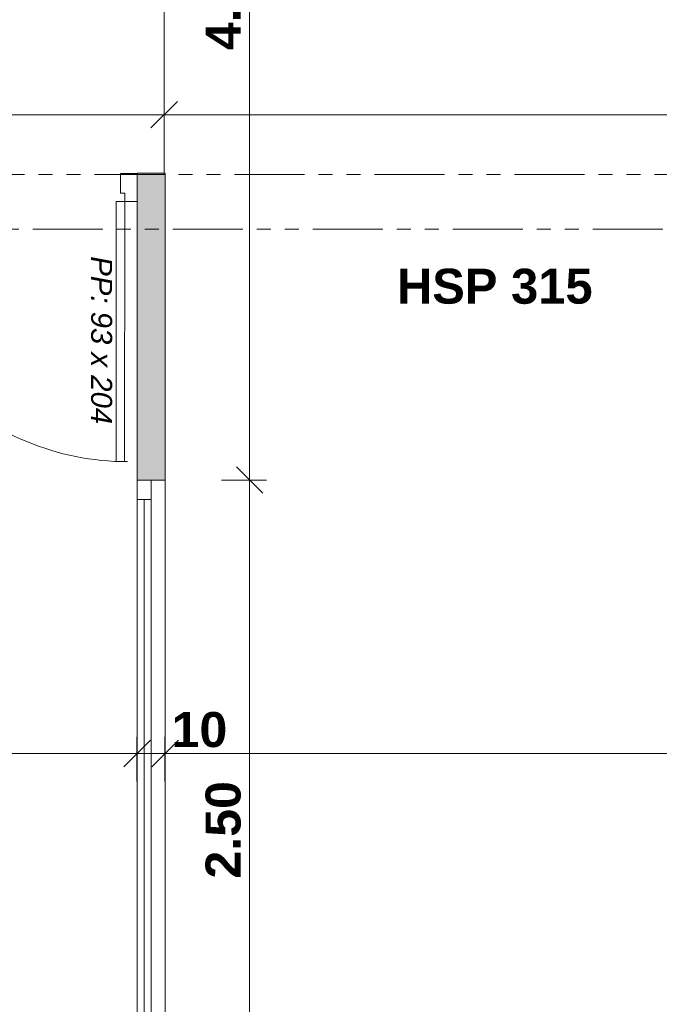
# Model space of a CAD drawing. Extents: x -45086 to 279774, y -60645 to -24658.
# Tile 20 of 35: x -22363 to -20079, y -36454 to -32935. Entities that reach past the tile are written whole.
import ezdxf

# ---------------------------------------------------------------- set-up
doc = ezdxf.new("R2010")
doc.units = 0
doc.header["$LTSCALE"] = 0.1
doc.header["$MEASUREMENT"] = 0
doc.linetypes.add('FANTOMEx2', pattern=[5, 2.5, -0.5, 0.5, -0.5, 0.5, -0.5])
doc.layers.get('0').update_dxf_attribs({"lineweight": 9})
doc.layers.get('Defpoints').update_dxf_attribs({"lineweight": 9})
for name, color, linetype, lineweight in [('Cloisons', 7, 'Continuous', 9), ('Cotat_ 1_50', 7, 'Continuous', 9), ('Faux plafonds', 7, 'Continuous', 9), ('Murs Périphériques', 7, 'Continuous', 9), ('Poutres', 7, 'Continuous', 9), ('Sols Inter', 7, 'Continuous', 9)]:
    doc.layers.add(name, color=color, linetype=linetype, lineweight=lineweight)
doc.styles.add('STYLE_GENERE_2', font='swisscb.ttf', dxfattribs={"width": 1.25})
doc.styles.add('STYLE_GENERE_4', font='ariali.ttf')
doc.styles.add('STYLE_GENERE_6', font='arialbd.ttf')
doc.dimstyles.new('COTE CM', dxfattribs={"dimtxt": 125, "dimasz": 95, "dimexe": 60, "dimexo": 60, "dimgap": 30, "dimtad": 1, "dimdec": 0, "dimlfac": 0.1, "dimzin": 0, "dimdsep": 46, "dimtxsty": 'STYLE_GENERE_2', "dimblk": 'OBLIQUE', "dimcen": 0.09, "dimclrd": 256, "dimclre": 59, "dimclrt": 256, "dimadec": 0, "dimazin": 0, "dimtfac": 1, "dimtdec": 0, "dimtmove": 1, "dimatfit": 3, "dimfxl": 100, "dimfxlon": 1, "dimtolj": 1, "dimtzin": 0, "dimlwd": -1, "dimarcsym": 0})
doc.dimstyles.new('COTE METRES', dxfattribs={"dimtxt": 125, "dimasz": 95, "dimexe": 60, "dimexo": 60, "dimgap": 30, "dimtad": 1, "dimlfac": 0.001, "dimzin": 0, "dimdsep": 46, "dimtxsty": 'STYLE_GENERE_2', "dimblk": 'OBLIQUE', "dimcen": 0.09, "dimclrd": 256, "dimclre": 256, "dimclrt": 256, "dimadec": 0, "dimazin": 0, "dimtfac": 1, "dimtmove": 1, "dimatfit": 3, "dimldrblk": 'OBLIQUE', "dimfxl": 100, "dimfxlon": 1, "dimtolj": 1, "dimtzin": 0, "dimlwd": -1, "dimlwe": -1, "dimarcsym": 0})

# ---------------------------------------------------------------- blocks, each defined once
blk = doc.blocks.new('_Oblique')
at = {"color": 0, "linetype": 'ByBlock', "lineweight": -2}
blk.add_line((-0.5, -0.5), (0.5, 0.5), dxfattribs=at)
blk = doc.blocks.new('*D280', base_point=(-22620.7, 257555.9))
at = {"layer": 'Cotat_ 1_50', "transparency": 16777216}
for p, q in [((-33096.7, -35000.6), (-33256.7, -35000.6)), ((-33196.7, -39448.5), (-33196.7, -35000.6)), ((-33096.7, -39448.5), (-33256.7, -39448.5))]:
    blk.add_line(p, q, dxfattribs=at)
at = {"layer": 'Defpoints', "color": 0, "transparency": 16777216}
for p in [(-33196.7, -35000.6), (-32530.7, -35000.6), (-13602.8, -39448.5)]:
    blk.add_point(p, dxfattribs=at)
at = {"layer": 'Cotat_ 1_50', "transparency": 16777216, "xscale": 95, "yscale": 95, "zscale": 95}
for p, rotation in [((-33196.7, -35000.6), 90), ((-33196.7, -39448.5), 270)]:
    blk.add_blockref('_Oblique', p, dxfattribs=dict(at, rotation=rotation))
at = {"layer": 'Cotat_ 1_50', "transparency": 16777216, "insert": (-33290.5, -37224.5), "char_height": 125, "attachment_point": 5, "rotation": 90, "style": 'STYLE_GENERE_2'}
blk.add_mtext('\\A1;4.45', dxfattribs=at)
blk = doc.blocks.new('*D286', base_point=(-22620.7, 257555.9))
at = {"layer": 'Cotat_ 1_50', "transparency": 16777216}
for p, q in [((-21442.3, -30429.6), (-21602.3, -30429.6)), ((-21542.3, -34580.3), (-21542.3, -30429.6)), ((-21642.3, -34580.3), (-21482.3, -34580.3))]:
    blk.add_line(p, q, dxfattribs=at)
at = {"layer": 'Defpoints', "color": 0, "transparency": 16777216}
for p in [(-21542.3, -30429.6), (-19455.2, -30429.6), (-21843.5, -34580.3)]:
    blk.add_point(p, dxfattribs=at)
at = {"layer": 'Cotat_ 1_50', "transparency": 16777216, "xscale": 95, "yscale": 95, "zscale": 95}
for p, rotation in [((-21542.3, -30429.6), 90), ((-21542.3, -34580.3), 270)]:
    blk.add_blockref('_Oblique', p, dxfattribs=dict(at, rotation=rotation))
at = {"layer": 'Cotat_ 1_50', "transparency": 16777216, "insert": (-21636.4, -32870.2), "char_height": 125, "attachment_point": 5, "rotation": 90, "style": 'STYLE_GENERE_2'}
blk.add_mtext('\\A1;4.15', dxfattribs=at)
blk = doc.blocks.new('*D288', base_point=(-22620.7, 257555.9))
at = {"layer": 'Cotat_ 1_50', "transparency": 16777216}
for p, q in [((-42385.9, -26696.5), (-42385.9, -26536.5)), ((-10001.2, -26696.5), (-10001.2, -26536.5)), ((-42385.9, -26596.5), (-10001.2, -26596.5))]:
    blk.add_line(p, q, dxfattribs=at)
at = {"layer": 'Defpoints', "color": 0, "transparency": 16777216}
for p in [(-10001.2, -26596.5), (-42385.9, -31309.9), (-10001.2, -34322.8)]:
    blk.add_point(p, dxfattribs=at)
at = {"layer": 'Cotat_ 1_50', "transparency": 16777216, "xscale": 95, "yscale": 95, "zscale": 95, "rotation": 180}
blk.add_blockref('_Oblique', (-42385.9, -26596.5), dxfattribs=at)
at = {"layer": 'Cotat_ 1_50', "transparency": 16777216, "xscale": 95, "yscale": 95, "zscale": 95}
blk.add_blockref('_Oblique', (-10001.2, -26596.5), dxfattribs=at)
at = {"layer": 'Cotat_ 1_50', "transparency": 16777216, "insert": (-26193.6, -26502.4), "char_height": 125, "attachment_point": 5, "style": 'STYLE_GENERE_2'}
blk.add_mtext('\\A1;32.39', dxfattribs=at)
blk = doc.blocks.new('*D379', base_point=(-22620.7, 257555.9))
at = {"layer": 'Cotat_ 1_50', "color": 59, "lineweight": -2, "transparency": 16777216}
for p, q in [((-23141.9, -35457.7), (-23141.9, -35617.7)), ((-21943.5, -35657.7), (-21943.5, -35497.7))]:
    blk.add_line(p, q, dxfattribs=at)
at = {"layer": 'Cotat_ 1_50', "transparency": 16777216}
blk.add_line((-23141.9, -35557.7), (-21943.5, -35557.7), dxfattribs=at)
at = {"layer": 'Defpoints', "color": 0, "transparency": 16777216}
for p in [(-23141.9, -33844.9), (-21943.5, -35557.7), (-21943.5, -36466.4)]:
    blk.add_point(p, dxfattribs=at)
at = {"layer": 'Cotat_ 1_50', "transparency": 16777216, "xscale": 95, "yscale": 95, "zscale": 95, "rotation": 180}
blk.add_blockref('_Oblique', (-23141.9, -35557.7), dxfattribs=at)
at = {"layer": 'Cotat_ 1_50', "transparency": 16777216, "xscale": 95, "yscale": 95, "zscale": 95}
blk.add_blockref('_Oblique', (-21943.5, -35557.7), dxfattribs=at)
at = {"layer": 'Cotat_ 1_50', "transparency": 16777216, "insert": (-22542.7, -35463.6), "char_height": 125, "attachment_point": 5, "style": 'STYLE_GENERE_2'}
blk.add_mtext('\\A1;120', dxfattribs=at)
blk = doc.blocks.new('*D454', base_point=(-22620.7, 257555.9))
at = {"layer": 'Cotat_ 1_50', "color": 59, "lineweight": -2, "transparency": 16777216}
for p, q in [((-21943.5, -35657.7), (-21943.5, -35497.7)), ((-21843.5, -35657.7), (-21843.5, -35497.7))]:
    blk.add_line(p, q, dxfattribs=at)
at = {"layer": 'Cotat_ 1_50', "transparency": 16777216}
blk.add_line((-21943.5, -35557.7), (-21843.5, -35557.7), dxfattribs=at)
at = {"layer": 'Defpoints', "color": 0, "transparency": 16777216}
for p in [(-21843.5, -35557.7), (-21943.5, -36061.6), (-21843.5, -36061.6)]:
    blk.add_point(p, dxfattribs=at)
at = {"layer": 'Cotat_ 1_50', "transparency": 16777216, "xscale": 95, "yscale": 95, "zscale": 95, "rotation": 180}
blk.add_blockref('_Oblique', (-21943.5, -35557.7), dxfattribs=at)
at = {"layer": 'Cotat_ 1_50', "transparency": 16777216, "xscale": 95, "yscale": 95, "zscale": 95}
blk.add_blockref('_Oblique', (-21843.5, -35557.7), dxfattribs=at)
at = {"layer": 'Cotat_ 1_50', "transparency": 16777216, "insert": (-21721.6, -35472.8), "char_height": 125, "attachment_point": 5, "style": 'STYLE_GENERE_2'}
blk.add_mtext('\\A1;10', dxfattribs=at)
blk = doc.blocks.new('*D492')
at = {"layer": 'Defpoints', "color": 0, "transparency": 16777216}
for p in [(-21847.3, -33274.8), (-21847.3, -33488.1), (-17066.4, -33488.1)]:
    blk.add_point(p, dxfattribs=at)
at = {"layer": 'Murs Périphériques', "transparency": 16777216}
for p, q in [((-21847.3, -33374.8), (-21847.3, -33214.8)), ((-17066.4, -33374.8), (-17066.4, -33214.8)), ((-17066.4, -33274.8), (-21847.3, -33274.8))]:
    blk.add_line(p, q, dxfattribs=at)
at = {"layer": 'Murs Périphériques', "transparency": 16777216, "xscale": 95, "yscale": 95, "zscale": 95, "rotation": 180}
blk.add_blockref('_Oblique', (-21847.3, -33274.8), dxfattribs=at)
at = {"layer": 'Murs Périphériques', "transparency": 16777216, "xscale": 95, "yscale": 95, "zscale": 95}
blk.add_blockref('_Oblique', (-17066.4, -33274.8), dxfattribs=at)
at = {"layer": 'Murs Périphériques', "transparency": 16777216, "insert": (-19456.8, -33180.9), "char_height": 125, "attachment_point": 5, "style": 'STYLE_GENERE_2'}
blk.add_mtext('\\A1;4.78', dxfattribs=at)
blk = doc.blocks.new('*D493')
at = {"layer": 'Defpoints', "color": 0, "transparency": 16777216}
for p in [(-26341.5, -32084), (-26341.5, -33274.8), (-21847.3, -33488.1)]:
    blk.add_point(p, dxfattribs=at)
at = {"layer": 'Murs Périphériques', "transparency": 16777216}
for p, q in [((-26341.5, -33174.8), (-26341.5, -33334.8)), ((-21847.3, -33374.8), (-21847.3, -33214.8)), ((-21847.3, -33274.8), (-26341.5, -33274.8))]:
    blk.add_line(p, q, dxfattribs=at)
at = {"layer": 'Murs Périphériques', "transparency": 16777216, "xscale": 95, "yscale": 95, "zscale": 95, "rotation": 180}
blk.add_blockref('_Oblique', (-26341.5, -33274.8), dxfattribs=at)
at = {"layer": 'Murs Périphériques', "transparency": 16777216, "xscale": 95, "yscale": 95, "zscale": 95}
blk.add_blockref('_Oblique', (-21847.3, -33274.8), dxfattribs=at)
at = {"layer": 'Murs Périphériques', "transparency": 16777216, "insert": (-24094.4, -33180.7), "char_height": 125, "attachment_point": 5, "style": 'STYLE_GENERE_2'}
blk.add_mtext('\\A1;4.49', dxfattribs=at)
blk = doc.blocks.new('*D498')
at = {"layer": 'Defpoints', "color": 0, "transparency": 16777216}
for p in [(-21843.5, -34580.3), (-21843.5, -37080.3), (-21542.3, -37080.3)]:
    blk.add_point(p, dxfattribs=at)
at = {"layer": 'Murs Périphériques', "transparency": 16777216}
for p, q in [((-21642.3, -34580.3), (-21482.3, -34580.3)), ((-21542.3, -34580.3), (-21542.3, -37080.3)), ((-21642.3, -37080.3), (-21482.3, -37080.3))]:
    blk.add_line(p, q, dxfattribs=at)
at = {"layer": 'Murs Périphériques', "transparency": 16777216, "xscale": 95, "yscale": 95, "zscale": 95}
for p, rotation in [((-21542.3, -34580.3), 90), ((-21542.3, -37080.3), 270)]:
    blk.add_blockref('_Oblique', p, dxfattribs=dict(at, rotation=rotation))
at = {"layer": 'Murs Périphériques', "transparency": 16777216, "insert": (-21636.4, -35830.3), "char_height": 125, "attachment_point": 5, "rotation": 90, "style": 'STYLE_GENERE_2'}
blk.add_mtext('\\A1;2.50', dxfattribs=at)

msp = doc.modelspace()

# ---------------------------------------------------------------- hatches: boundary and pattern name
at = {"layer": 'Cloisons', "linetype": 'Continuous', "lineweight": 60}
msp.add_hatch(color=256, dxfattribs=at).paths.add_polyline_path([(-21843.507, -34580.265), (-21843.507, -33484.264), (-21943.507, -33484.264), (-21943.507, -34580.265)], flags=0)

# ---------------------------------------------------------------- linework, layer by layer
at = {"layer": 'Cloisons'}
for p, q in [((-22003.473, -33484.669), (-22003.497, -33554.669)), ((-21943.473, -33484.689), (-22003.473, -33484.669)), ((-22003.497, -33554.669), (-21988.497, -33554.674)), ((-21988.497, -33554.674), (-21988.507, -33584.674)), ((-22018.819, -34514.664), (-22018.507, -33584.664)), ((-22018.507, -33584.664), (-21988.507, -33584.674)), ((-21988.507, -33584.674), (-21988.819, -34514.674)), ((-21988.507, -33584.674), (-21943.507, -33584.689)), ((-21988.819, -34514.674), (-22018.819, -34514.664)), ((-21843.507, -34580.265), (-21943.507, -34580.265)), ((-21893.507, -34580.265), (-21943.507, -34580.265)), ((-21943.507, -34580.265), (-21943.507, -34650.265)), ((-21893.507, -34650.265), (-21893.507, -34580.265)), ((-21843.507, -37080.265), (-21843.507, -34580.265)), ((-21943.507, -34650.265), (-21893.507, -34650.265)), ((-21943.507, -37010.265), (-21943.507, -34650.265)), ((-21918.507, -37010.265), (-21918.507, -34650.265)), ((-21893.507, -37010.265), (-21893.507, -34650.265))]:
    msp.add_line(p, q, dxfattribs=at)
at = {"layer": 'Cloisons', "linetype": 'Continuous'}
for p, q in [((-21843.507, -33484.264), (-21943.507, -33484.264)), ((-21843.507, -34580.265), (-21843.507, -33484.264)), ((-21943.507, -33584.689), (-21943.507, -34580.265))]:
    msp.add_line(p, q, dxfattribs=at)
at = {"layer": 'Cloisons', "color": 59, "linetype": 'Continuous', "lineweight": 20}
for p, q in [((-21943.504, -33574.689), (-21943.477, -33494.689)), ((-21943.477, -33494.689), (-21943.473, -33484.689)), ((-21943.507, -33584.689), (-21943.504, -33574.689)), ((-21843.507, -34580.265), (-21843.507, -37080.265))]:
    msp.add_line(p, q, dxfattribs=at)
at = {"layer": 'Cloisons'}
msp.add_arc((-21978.504, -33574.678), 940, 179.980764, 269.980764, dxfattribs=at)
at = {"layer": 'Cotat_ 1_50', "color": 59}
msp.add_line((-21843.507, -35657.65), (-21843.507, -35497.65), dxfattribs=at)
at = {"layer": 'Cotat_ 1_50'}
msp.add_line((-21843.507, -35557.65), (-17066.358, -35557.65), dxfattribs=at)
at = {"layer": 'Poutres', "linetype": 'FANTOMEx2', "ltscale": 1000}
for p, q in [((-15846.358, -33489.769), (-22903.475, -33488.185)), ((-17066.358, -33684.264), (-23211.925, -33684.264))]:
    msp.add_line(p, q, dxfattribs=at)
at = {"layer": 'Sols Inter', "color": 7}
msp.add_line((-21847.309, -33484.722), (-21847.309, -31983.687), dxfattribs=at)

# ---------------------------------------------------------------- block references
at = {"layer": 'Cotat_ 1_50', "xscale": 95, "yscale": 95, "zscale": 95, "rotation": 180}
msp.add_blockref('_Oblique', (-21843.507, -35557.65), dxfattribs=at)

# ---------------------------------------------------------------- texts
at = {"layer": 'Cloisons', "style": 'STYLE_GENERE_4'}
msp.add_text('PP: 93 x 204', height=75, rotation=269.980764, dxfattribs=at).set_placement((-22108.216, -33780.647))
at = {"layer": 'Faux plafonds', "color": 7, "insert": (-20666.924, -33888.648), "char_height": 125, "attachment_point": 5, "style": 'STYLE_GENERE_6'}
msp.add_mtext('{HSP 315}', dxfattribs=at)

# ---------------------------------------------------------------- dimensions: what is measured, and where the dimension line sits
at = {"layer": 'Cotat_ 1_50', "color": 7}
dim = msp.add_linear_dim(base=(-10001.246, -26596.489), p1=(-42385.876, -31309.917), p2=(-10001.246, -34322.823), text='32.39', dimstyle='COTE METRES', dxfattribs=at)
dim.commit()
dim.dimension.update_dxf_attribs({"geometry": '*D288', "text_midpoint": (-26193.561, -26502.406)})
dim = msp.add_linear_dim(base=(-21542.283, -30429.647), p1=(-21843.507, -34580.265), p2=(-19455.195, -30429.647), angle=90, dimstyle='COTE METRES', dxfattribs=at)
dim.commit()
dim.dimension.update_dxf_attribs({"geometry": '*D286', "text_midpoint": (-21542.283, -32870.238), "dimtype": 160})
dim = msp.add_linear_dim(base=(-21943.507, -35557.65), p1=(-23141.925, -33844.908), p2=(-21943.507, -36466.366), dimstyle='COTE CM', dxfattribs=at)
dim.commit()
dim.dimension.update_dxf_attribs({"geometry": '*D379', "text_midpoint": (-22542.716, -35463.567)})
at = {"layer": 'Cotat_ 1_50'}
dim = msp.add_linear_dim(base=(-33196.739, -35000.578), p1=(-13602.769, -39448.467), p2=(-32530.725, -35000.578), angle=90, dimstyle='COTE METRES', dxfattribs=at)
dim.commit()
dim.dimension.update_dxf_attribs({"geometry": '*D280', "text_midpoint": (-33290.497, -37224.523)})
at = {"layer": 'Cotat_ 1_50', "color": 7}
dim = msp.add_linear_dim(base=(-21843.507, -35557.65), p1=(-21943.507, -36061.59), p2=(-21843.507, -36061.59), dimstyle='COTE CM', dxfattribs=at)
dim.commit()
dim.dimension.update_dxf_attribs({"geometry": '*D454', "text_midpoint": (-21721.637, -35566.858), "dimtype": 160})
at = {"layer": 'Murs Périphériques'}
for base, p1, p2, picture, middle in [((-26341.485, -33274.827), (-21847.309, -33488.116), (-26341.485, -32084.034), '*D493', (-24094.397, -33180.744)), ((-21847.309, -33274.827), (-17066.358, -33488.116), (-21847.309, -33488.116), '*D492', (-19456.833, -33180.907))]:
    dim = msp.add_linear_dim(base=base, p1=p1, p2=p2, dimstyle='COTE METRES', dxfattribs=at)
    dim.commit()
    dim.dimension.update_dxf_attribs({"geometry": picture, "text_midpoint": middle})
dim = msp.add_linear_dim(base=(-21542.283, -37080.265), p1=(-21843.507, -34580.265), p2=(-21843.507, -37080.265), angle=90, dimstyle='COTE METRES', dxfattribs=at)
dim.commit()
dim.dimension.update_dxf_attribs({"geometry": '*D498', "text_midpoint": (-21636.447, -35830.265)})

doc.saveas('drawing.dxf')
